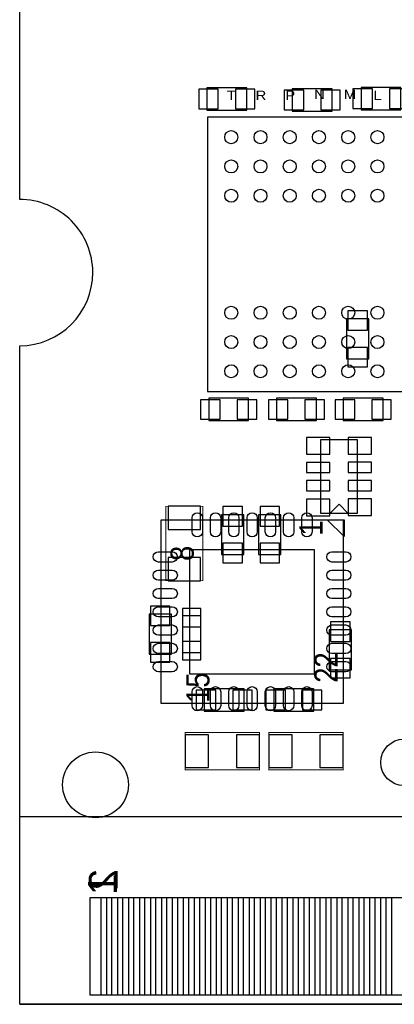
# Model space of a CAD drawing. Extents: x -8.5 to 88.7, y 0 to 55.1.
# Tile 1 of 8: x 0 to 10.3, y 0 to 26.9. Entities that reach past the tile are written whole.
import ezdxf
from ezdxf.enums import TextEntityAlignment as Align

# ---------------------------------------------------------------- set-up
doc = ezdxf.new("R2010")
doc.units = 0
for name, color, linetype in [('BG_OUTLINE', 80, 'CONTINUOUS'), ('PG_ASSEMBLY_BOTTOM', 201, 'CONTINUOUS'), ('PG_ASSEMBLY_TOP', 151, 'CONTINUOUS'), ('PIN_BOTTOM', 211, 'CONTINUOUS'), ('PIN_TOP', 153, 'CONTINUOUS')]:
    doc.layers.add(name, color=color, linetype=linetype)

msp = doc.modelspace()

# ---------------------------------------------------------------- linework, layer by layer
at = {"layer": 'BG_OUTLINE'}
msp.add_lwpolyline([(67.600068, 0), (25.299924, 0), (25.299924, 3.75412, 0.414116), (24.800052, 4.253992, 0.414221), (24.299926, 3.75412), (24.299926, 0), (0, 0), (0, 17.999964, 0.41415), (1.999996, 19.99996, 0.414214), (0, 21.999956), (0, 38.599872), (67.600068, 38.599872), (67.600068, 21.999956, 1.000034), (67.600068, 17.999964)], format="xyb", close=True, dxfattribs=at)
msp.add_lwpolyline([(67.600068, 0), (25.299924, 0), (25.299924, 3.75412, 0.414116), (24.800052, 4.253992, 0.414221), (24.299926, 3.75412), (24.299926, 0), (0, 0), (0, 17.999964, 0.41415), (1.999996, 19.99996, 0.414214), (0, 21.999956), (0, 38.599872), (67.600068, 38.599872), (67.600068, 21.999956, 1.000034), (67.600068, 17.999964)], format="xyb", close=True, dxfattribs=at)
at = {"layer": 'PG_ASSEMBLY_BOTTOM'}
for points in [[(6.213856, 25.047448), (5.121656, 25.047448), (5.121656, 24.437848), (6.213856, 24.437848), (6.213856, 25.047448)], [(10.432796, 25.0571), (9.340596, 25.0571), (9.340596, 24.4475), (10.432796, 24.4475), (10.432796, 25.0571)], [(8.550656, 25.022048), (7.458456, 25.022048), (7.458456, 24.412448), (8.550656, 24.412448), (8.550656, 25.022048)], [(9.553956, 17.643348), (9.553956, 18.735548), (8.944356, 18.735548), (8.944356, 17.643348), (9.553956, 17.643348)], [(6.264656, 16.563848), (5.172456, 16.563848), (5.172456, 15.954248), (6.264656, 15.954248), (6.264656, 16.563848)], [(8.118856, 16.563848), (7.026656, 16.563848), (7.026656, 15.954248), (8.118856, 15.954248), (8.118856, 16.563848)], [(9.947656, 16.563848), (8.855456, 16.563848), (8.855456, 15.954248), (9.947656, 15.954248), (9.947656, 16.563848)], [(9.2456, 13.42009), (9.2456, 15.42669), (8.2296, 15.426944), (8.229346, 13.42009), (9.2456, 13.42009)], [(8.7376, 13.66901), (8.4836, 13.41501)], [(8.7376, 13.66901), (8.9916, 13.415264)], [(5.52196, 13.382244), (5.52196, 12.290044), (6.13156, 12.290044), (6.13156, 13.382244), (5.52196, 13.382244)], [(6.53796, 13.382244), (6.53796, 12.290044), (7.14756, 12.290044), (7.14756, 13.382244), (6.53796, 13.382244)], [(3.54076, 10.664444), (3.54076, 9.572244), (4.15036, 9.572244), (4.15036, 10.664444), (3.54076, 10.664444)], [(4.959096, 9.618218), (4.959096, 10.61847), (4.459224, 10.61847), (4.459224, 9.618218), (4.959096, 9.618218)], [(8.46836, 10.232644), (8.46836, 9.140444), (9.07796, 9.140444), (9.07796, 10.232644), (8.46836, 10.232644)], [(6.14426, 8.619744), (5.05206, 8.619744), (5.05206, 8.010144), (6.14426, 8.010144), (6.14426, 8.619744)], [(8.04926, 8.619744), (6.95706, 8.619744), (6.95706, 8.010144), (8.04926, 8.010144), (8.04926, 8.619744)]]:
    msp.add_lwpolyline(points, dxfattribs=at)
at = {"layer": 'PG_ASSEMBLY_BOTTOM', "const_width": 0.0254}
for points in [[(5.01396, 11.578844), (5.01396, 13.610844), (3.99796, 13.610844), (3.99796, 11.578844), (5.01396, 11.578844)], [(4.53136, 6.409944), (6.56336, 6.409944), (6.56336, 7.425944), (4.53136, 7.425944), (4.53136, 6.409944)], [(6.81736, 6.409944), (8.84936, 6.409944), (8.84936, 7.425944), (6.81736, 7.425944), (6.81736, 6.409944)]]:
    msp.add_lwpolyline(points, dxfattribs=at)
at = {"layer": 'PG_ASSEMBLY_TOP'}
for points in [[(5.139182, 24.250904), (5.139182, 16.750792), (18.43913, 16.750792), (18.43913, 24.250904), (5.139182, 24.250904)], [(3.860038, 13.228066), (3.860038, 8.227822), (8.860282, 8.227822), (8.860282, 13.228066), (3.860038, 13.228066)], [(0.001016, 0), (0.001016, 5.129022), (67.750944, 5.129022), (67.750944, 0)], [(0.001016, 0), (24.300942, 0)]]:
    msp.add_lwpolyline(points, dxfattribs=at)
msp.add_lwpolyline([(8.41756, 13.242544), (8.87476, 13.242544), (8.87476, 12.785344)], close=True, dxfattribs=at)
at = {"layer": 'PIN_BOTTOM'}
for points in [[(5.43433, 24.475948), (5.43433, 25.009348), (4.90093, 25.009348), (4.90093, 24.475948)], [(6.434582, 24.475948), (6.434582, 25.009348), (5.901182, 25.009348), (5.901182, 24.475948)], [(7.77113, 24.450548), (7.77113, 24.983948), (7.23773, 24.983948), (7.23773, 24.450548)], [(8.771382, 24.450548), (8.771382, 24.983948), (8.237982, 24.983948), (8.237982, 24.450548)], [(9.65327, 24.4856), (9.65327, 25.019), (9.11987, 25.019), (9.11987, 24.4856)], [(10.653522, 24.4856), (10.653522, 25.019), (10.120122, 25.019), (10.120122, 24.4856)], [(8.982456, 18.422874), (9.515856, 18.422874), (9.515856, 18.956274), (8.982456, 18.956274)], [(8.982456, 17.422622), (9.515856, 17.422622), (9.515856, 17.956022), (8.982456, 17.956022)], [(5.48513, 15.992348), (5.48513, 16.525748), (4.95173, 16.525748), (4.95173, 15.992348)], [(6.485382, 15.992348), (6.485382, 16.525748), (5.951982, 16.525748), (5.951982, 15.992348)], [(7.33933, 15.992348), (7.33933, 16.525748), (6.80593, 16.525748), (6.80593, 15.992348)], [(8.339582, 15.992348), (8.339582, 16.525748), (7.806182, 16.525748), (7.806182, 15.992348)], [(9.16813, 15.992348), (9.16813, 16.525748), (8.63473, 16.525748), (8.63473, 15.992348)], [(10.168382, 15.992348), (10.168382, 16.525748), (9.634982, 16.525748), (9.634982, 15.992348)], [(7.8486, 15.033752), (8.4836, 15.033752), (8.4836, 15.490952), (7.8486, 15.490952)], [(8.9916, 15.034514), (9.6266, 15.034514), (9.6266, 15.491714), (8.9916, 15.491714)], [(7.8486, 14.533626), (8.4836, 14.533626), (8.4836, 14.813026), (7.8486, 14.813026)], [(8.9916, 14.534388), (9.6266, 14.534388), (9.6266, 14.813788), (8.9916, 14.813788)], [(7.8486, 14.0335), (8.4836, 14.0335), (8.4836, 14.3129), (7.8486, 14.3129)], [(8.9916, 14.034262), (9.6266, 14.034262), (9.6266, 14.313662), (8.9916, 14.313662)], [(7.8486, 13.353034), (8.4836, 13.353034), (8.4836, 13.810234), (7.8486, 13.810234)], [(8.9916, 13.356336), (9.6266, 13.356336), (9.6266, 13.813536), (8.9916, 13.813536)], [(4.95046, 13.610844), (4.06146, 13.610844), (4.06146, 12.975844), (4.95046, 12.975844)], [(6.09346, 13.60297), (5.56006, 13.60297), (5.56006, 13.06957), (6.09346, 13.06957)], [(7.10946, 13.60297), (6.57606, 13.60297), (6.57606, 13.06957), (7.10946, 13.06957)], [(6.09346, 12.602718), (5.56006, 12.602718), (5.56006, 12.069318), (6.09346, 12.069318)], [(7.10946, 12.602718), (6.57606, 12.602718), (6.57606, 12.069318), (7.10946, 12.069318)], [(4.95046, 12.213844), (4.06146, 12.213844), (4.06146, 11.578844), (4.95046, 11.578844)], [(4.11226, 10.88517), (3.57886, 10.88517), (3.57886, 10.35177), (4.11226, 10.35177)], [(4.459097, 10.818495), (4.459097, 10.318369), (4.959223, 10.318369), (4.959223, 10.818495)], [(9.03986, 10.45337), (8.50646, 10.45337), (8.50646, 9.91997), (9.03986, 9.91997)], [(4.11226, 9.884918), (3.57886, 9.884918), (3.57886, 9.351518), (4.11226, 9.351518)], [(4.459097, 9.918319), (4.459097, 9.418193), (4.959223, 9.418193), (4.959223, 9.918319)], [(9.03986, 9.453118), (8.50646, 9.453118), (8.50646, 8.919718), (9.03986, 8.919718)], [(5.364734, 8.048244), (5.364734, 8.581644), (4.831334, 8.581644), (4.831334, 8.048244)], [(6.364986, 8.048244), (6.364986, 8.581644), (5.831586, 8.581644), (5.831586, 8.048244)], [(7.269734, 8.048244), (7.269734, 8.581644), (6.736334, 8.581644), (6.736334, 8.048244)], [(8.269986, 8.048244), (8.269986, 8.581644), (7.736586, 8.581644), (7.736586, 8.048244)], [(5.16636, 6.473444), (5.16636, 7.362444), (4.53136, 7.362444), (4.53136, 6.473444)], [(6.56336, 6.473444), (6.56336, 7.362444), (5.92836, 7.362444), (5.92836, 6.473444)], [(7.45236, 6.473444), (7.45236, 7.362444), (6.81736, 7.362444), (6.81736, 6.473444)], [(8.84936, 6.473444), (8.84936, 7.362444), (8.21436, 7.362444), (8.21436, 6.473444)], [(2.226056, 0.25019), (2.226056, 2.91719), (2.676144, 2.91719), (2.676144, 0.25019)], [(2.826004, 0.25019), (2.826004, 2.91719), (3.276092, 2.91719), (3.276092, 0.25019)], [(3.425952, 0.25019), (3.425952, 2.91719), (3.87604, 2.91719), (3.87604, 0.25019)], [(4.0259, 0.25019), (4.0259, 2.91719), (4.475988, 2.91719), (4.475988, 0.25019)], [(4.625848, 0.25019), (4.625848, 2.91719), (5.075936, 2.91719), (5.075936, 0.25019)], [(5.22605, 0.25019), (5.22605, 2.91719), (5.676138, 2.91719), (5.676138, 0.25019)], [(5.825998, 0.25019), (5.825998, 2.91719), (6.276086, 2.91719), (6.276086, 0.25019)], [(6.425946, 0.25019), (6.425946, 2.91719), (6.876034, 2.91719), (6.876034, 0.25019)], [(7.025894, 0.25019), (7.025894, 2.91719), (7.475982, 2.91719), (7.475982, 0.25019)], [(7.625842, 0.25019), (7.625842, 2.91719), (8.07593, 2.91719), (8.07593, 0.25019)], [(8.226044, 0.25019), (8.226044, 2.91719), (8.676132, 2.91719), (8.676132, 0.25019)], [(8.825992, 0.25019), (8.825992, 2.91719), (9.27608, 2.91719), (9.27608, 0.25019)], [(9.42594, 0.25019), (9.42594, 2.91719), (9.876028, 2.91719), (9.876028, 0.25019)], [(10.025888, 0.25019), (10.025888, 2.91719), (10.475976, 2.91719), (10.475976, 0.25019)]]:
    msp.add_lwpolyline(points, close=True, dxfattribs=at)
for centre, radius in [((10.5156, 6.613144), 0.635), ((2.075942, 5.999988), 0.900049)]:
    msp.add_circle(centre, radius, dxfattribs=at)
at = {"layer": 'PIN_TOP'}
for points in [[(4.720336, 12.912344), (4.720336, 13.293344, -1), (4.999736, 13.293344), (4.999736, 12.912344, -1)], [(5.220462, 12.912344), (5.220462, 13.293344, -1), (5.499862, 13.293344), (5.499862, 12.912344, -1)], [(5.720334, 12.912344), (5.720334, 13.293344, -1), (5.999734, 13.293344), (5.999734, 12.912344, -1)], [(6.22046, 12.912344), (6.22046, 13.293344, -1), (6.49986, 13.293344), (6.49986, 12.912344, -1)], [(6.720586, 12.912344), (6.720586, 13.293344, -1), (6.999986, 13.293344), (6.999986, 12.912344, -1)], [(7.220458, 12.912344), (7.220458, 13.293344, -1), (7.499858, 13.293344), (7.499858, 12.912344, -1)], [(7.720584, 12.912344), (7.720584, 13.293344, -1), (7.999984, 13.293344), (7.999984, 12.912344, -1)], [(4.17576, 12.088368), (3.79476, 12.088368, -1), (3.79476, 12.367768), (4.17576, 12.367768, -1)], [(8.92556, 12.088368), (8.54456, 12.088368, -1), (8.54456, 12.367768), (8.92556, 12.367768, -1)], [(4.17576, 11.588242), (3.79476, 11.588242, -1), (3.79476, 11.867642), (4.17576, 11.867642, -1)], [(8.92556, 11.588242), (8.54456, 11.588242, -1), (8.54456, 11.867642), (8.92556, 11.867642, -1)], [(4.17576, 11.08837), (3.79476, 11.08837, -1), (3.79476, 11.36777), (4.17576, 11.36777, -1)], [(8.92556, 11.08837), (8.54456, 11.08837, -1), (8.54456, 11.36777), (8.92556, 11.36777, -1)], [(4.17576, 10.588244), (3.79476, 10.588244, -1), (3.79476, 10.867644), (4.17576, 10.867644, -1)], [(8.92556, 10.588244), (8.54456, 10.588244, -1), (8.54456, 10.867644), (8.92556, 10.867644, -1)], [(4.17576, 10.088118), (3.79476, 10.088118, -1), (3.79476, 10.367518), (4.17576, 10.367518, -1)], [(8.92556, 10.088118), (8.54456, 10.088118, -1), (8.54456, 10.367518), (8.92556, 10.367518, -1)], [(4.17576, 9.588246), (3.79476, 9.588246, -1), (3.79476, 9.867646), (4.17576, 9.867646, -1)], [(8.92556, 9.588246), (8.54456, 9.588246, -1), (8.54456, 9.867646), (8.92556, 9.867646, -1)], [(4.17576, 9.08812), (3.79476, 9.08812, -1), (3.79476, 9.36752), (4.17576, 9.36752, -1)], [(8.92556, 9.08812), (8.54456, 9.08812, -1), (8.54456, 9.36752), (8.92556, 9.36752, -1)], [(4.720336, 8.162544), (4.720336, 8.543544, -1), (4.999736, 8.543544), (4.999736, 8.162544, -1)], [(5.220462, 8.162544), (5.220462, 8.543544, -1), (5.499862, 8.543544), (5.499862, 8.162544, -1)], [(5.720334, 8.162544), (5.720334, 8.543544, -1), (5.999734, 8.543544), (5.999734, 8.162544, -1)], [(6.22046, 8.162544), (6.22046, 8.543544, -1), (6.49986, 8.543544), (6.49986, 8.162544, -1)], [(6.720586, 8.162544), (6.720586, 8.543544, -1), (6.999986, 8.543544), (6.999986, 8.162544, -1)], [(7.220458, 8.162544), (7.220458, 8.543544, -1), (7.499858, 8.543544), (7.499858, 8.162544, -1)], [(7.720584, 8.162544), (7.720584, 8.543544, -1), (7.999984, 8.543544), (7.999984, 8.162544, -1)]]:
    msp.add_lwpolyline(points, format="xyb", close=True, dxfattribs=at)
for points in [[(4.65836, 12.429744), (8.06196, 12.429744), (8.06196, 9.026144), (4.65836, 9.026144)], [(1.925828, 0.25019), (1.925828, 2.91719), (2.375916, 2.91719), (2.375916, 0.25019)], [(2.52603, 0.25019), (2.52603, 2.91719), (2.976118, 2.91719), (2.976118, 0.25019)], [(3.125978, 0.25019), (3.125978, 2.91719), (3.576066, 2.91719), (3.576066, 0.25019)], [(3.725926, 0.25019), (3.725926, 2.91719), (4.176014, 2.91719), (4.176014, 0.25019)], [(4.325874, 0.25019), (4.325874, 2.91719), (4.775962, 2.91719), (4.775962, 0.25019)], [(4.925822, 0.25019), (4.925822, 2.91719), (5.37591, 2.91719), (5.37591, 0.25019)], [(5.526024, 0.25019), (5.526024, 2.91719), (5.976112, 2.91719), (5.976112, 0.25019)], [(6.125972, 0.25019), (6.125972, 2.91719), (6.57606, 2.91719), (6.57606, 0.25019)], [(6.72592, 0.25019), (6.72592, 2.91719), (7.176008, 2.91719), (7.176008, 0.25019)], [(7.325868, 0.25019), (7.325868, 2.91719), (7.775956, 2.91719), (7.775956, 0.25019)], [(7.925816, 0.25019), (7.925816, 2.91719), (8.375904, 2.91719), (8.375904, 0.25019)], [(8.526018, 0.25019), (8.526018, 2.91719), (8.976106, 2.91719), (8.976106, 0.25019)], [(9.125966, 0.25019), (9.125966, 2.91719), (9.576054, 2.91719), (9.576054, 0.25019)], [(9.725914, 0.25019), (9.725914, 2.91719), (10.176002, 2.91719), (10.176002, 0.25019)]]:
    msp.add_lwpolyline(points, close=True, dxfattribs=at)
for centre, radius in [((5.789168, 23.70074), 0.1778), ((6.589268, 23.70074), 0.1778), ((7.389114, 23.70074), 0.1778), ((8.189214, 23.70074), 0.1778), ((8.98906, 23.70074), 0.1778), ((9.78916, 23.70074), 0.1778), ((5.789168, 22.900894), 0.1778), ((6.589268, 22.900894), 0.1778), ((7.389114, 22.900894), 0.1778), ((8.189214, 22.900894), 0.1778), ((8.98906, 22.900894), 0.1778), ((9.78916, 22.900894), 0.1778), ((5.789168, 22.100794), 0.1778), ((6.589268, 22.100794), 0.1778), ((7.389114, 22.100794), 0.1778), ((8.189214, 22.100794), 0.1778), ((8.98906, 22.100794), 0.1778), ((9.78916, 22.100794), 0.1778), ((5.789168, 18.900902), 0.1778), ((6.589268, 18.900902), 0.1778), ((7.389114, 18.900902), 0.1778), ((8.189214, 18.900902), 0.1778), ((8.98906, 18.900902), 0.1778), ((9.78916, 18.900902), 0.1778), ((5.789168, 18.100802), 0.1778), ((6.589268, 18.100802), 0.1778), ((7.389114, 18.100802), 0.1778), ((8.189214, 18.100802), 0.1778), ((8.98906, 18.100802), 0.1778), ((9.78916, 18.100802), 0.1778), ((5.789168, 17.300956), 0.1778), ((6.589268, 17.300956), 0.1778), ((7.389114, 17.300956), 0.1778), ((8.189214, 17.300956), 0.1778), ((8.98906, 17.300956), 0.1778), ((9.78916, 17.300956), 0.1778), ((2.075942, 5.999988), 0.900049)]:
    msp.add_circle(centre, radius, dxfattribs=at)

# ---------------------------------------------------------------- texts
at = {"layer": 'PG_ASSEMBLY_BOTTOM', "text_generation_flag": 2, "width": 0.987138}
msp.add_text('2', height=0.78994, rotation=90, dxfattribs=at).set_placement((2.68478, 3.40868), align=Align.CENTER)
at = {"layer": 'PG_ASSEMBLY_TOP', "width": 1.2}
for s, p in [('T', (5.667756, 24.717248)), ('R', (6.455156, 24.717248)), ('P', (7.267956, 24.717248)), ('N', (8.055356, 24.742648)), ('M', (8.868156, 24.742648)), ('L', (9.680956, 24.717248))]:
    msp.add_text(s, height=0.254, dxfattribs=at).set_placement(p)
at = {"layer": 'PG_ASSEMBLY_TOP', "width": 0.88}
for s, p in [('1', (8.29056, 12.810744)), ('8', (4.7625, 12.1158)), ('22', (8.6995, 8.7884)), ('15', (5.19176, 8.238744))]:
    msp.add_text(s, height=0.635, rotation=90, dxfattribs=at).set_placement(p)
at = {"layer": 'PG_ASSEMBLY_TOP', "width": 0.987138}
msp.add_text('1', height=0.78994, rotation=90, dxfattribs=at).set_placement((2.65938, 3.28168), align=Align.CENTER)

doc.saveas('drawing.dxf')
